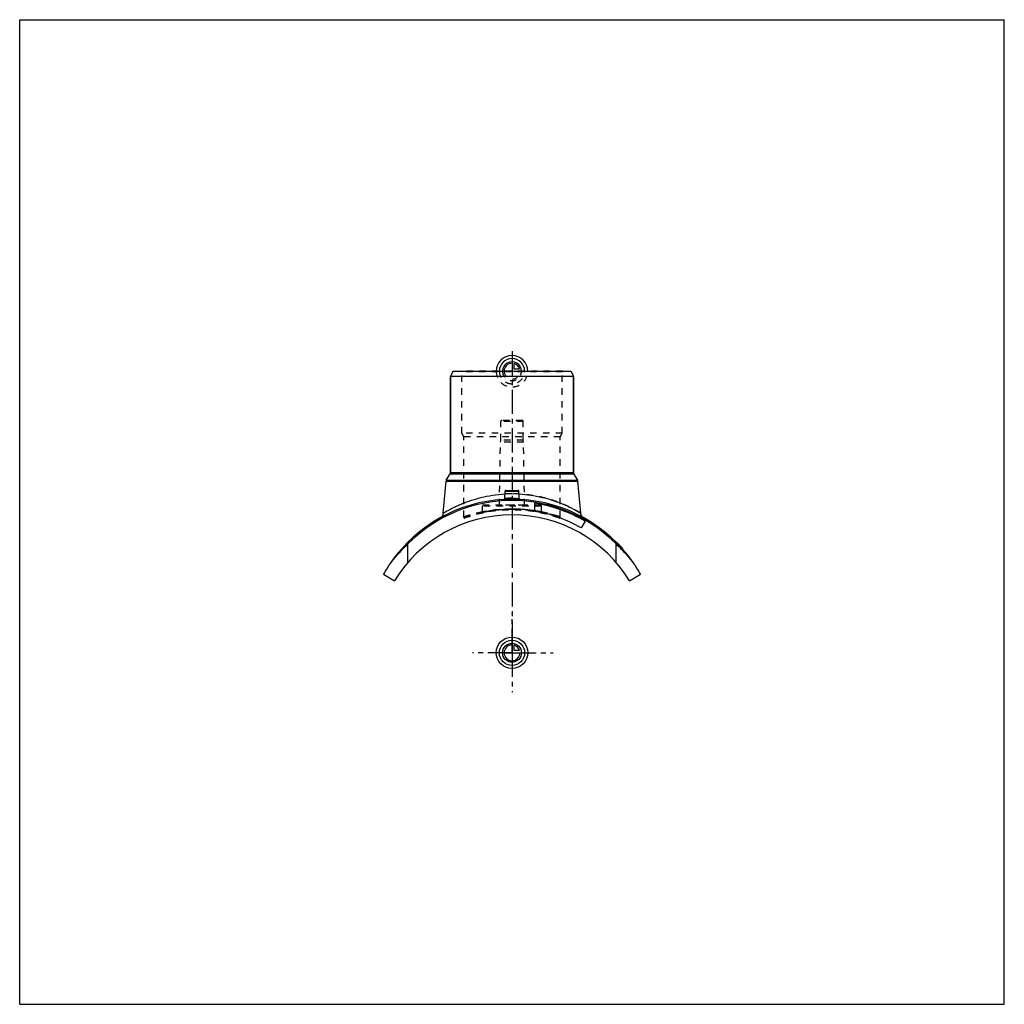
# Model space of a CAD drawing. Header units: millimetres. Extents: x 0 to 1000, y 0 to 1000.
import ezdxf

# ---------------------------------------------------------------- set-up
doc = ezdxf.new("R2010")
doc.units = ezdxf.units.MM
doc.header["$LTSCALE"] = 65.185185
doc.linetypes.add('CENTER', pattern=[0.6, 0.375, -0.075, 0.075, -0.075])
doc.linetypes.add('HIDDEN', pattern=[0.2, 0.1, -0.1])
doc.layers.get('0').update_dxf_attribs({"linetype": 'CONTINUOUS'})
for name, color, linetype in [('ACHSEN_S', 7, 'CONTINUOUS'), ('FASEN', 7, 'CONTINUOUS'), ('KOERPER', 7, 'CONTINUOUS'), ('KONST.EL_MIT_GEO', 7, 'CONTINUOUS'), ('KONSTR_EL', 7, 'CONTINUOUS'), ('KURVEN', 7, 'CONTINUOUS')]:
    doc.layers.add(name, color=color, linetype=linetype)

msp = doc.modelspace()

# ---------------------------------------------------------------- linework, layer by layer
at = {"color": 7, "linetype": 'Continuous'}
for p, q in [((0, 0), (0, 1000)), ((0, 1000), (1000, 1000)), ((1000, 0), (1000, 1000)), ((0, 0), (1000, 0))]:
    msp.add_line(p, q, dxfattribs=at)
at = {"layer": 'ACHSEN_S', "color": 2, "linetype": 'CENTER'}
msp.add_line((500, 663.2), (500, 336.8), dxfattribs=at)
at = {"layer": 'FASEN', "color": 7, "linetype": 'Continuous'}
for p, q in [((440.4, 643), (437.5, 638)), ((440.4, 643), (559.6, 643)), ((559.6, 643), (562.5, 638)), ((437.5, 638), (562.5, 638))]:
    msp.add_line(p, q, dxfattribs=at)
at = {"layer": 'KOERPER', "color": 7, "linetype": 'Continuous'}
for p, q in [((437.5, 540.2), (437.5, 638)), ((562.5, 540.2), (562.5, 638)), ((574.2, 490.7), (570.2, 483.8))]:
    msp.add_line(p, q, dxfattribs=at)
at = {"layer": 'KOERPER', "color": 8, "linetype": 'HIDDEN'}
for p, q in [((488.6, 573), (488.6, 592)), ((511.4, 573), (511.4, 592)), ((487.2, 507), (488.3, 571)), ((488.3, 571), (488.6, 573)), ((511.7, 571), (488.3, 571)), ((511.4, 573), (488.6, 573)), ((511.7, 571), (511.4, 573)), ((512.8, 507), (511.7, 571)), ((470, 499.7), (470, 506)), ((512.8, 507), (487.2, 507)), ((530, 499.7), (530, 506))]:
    msp.add_line(p, q, dxfattribs=at)
at = {"layer": 'KOERPER', "color": 2, "linetype": 'CENTER'}
for q in [(500, 397), (460, 357), (541.7, 357), (500, 317)]:
    msp.add_line((500, 357), q, dxfattribs=at)
at = {"layer": 'KONST.EL_MIT_GEO', "color": 8, "linetype": 'HIDDEN'}
for p, q in [((448.9, 642.5), (448.4, 643)), ((551.6, 643), (448.4, 643)), ((448.9, 580), (448.9, 642.5)), ((551.1, 642.5), (448.9, 642.5)), ((551.1, 642.5), (551.6, 643)), ((551.1, 580), (551.1, 642.5)), ((511.4, 592), (488.6, 592)), ((510.4, 593), (489.6, 593)), ((451, 576.4), (448.9, 580)), ((551.1, 580), (448.9, 580)), ((549, 576.4), (551.1, 580)), ((451, 494.9), (451, 576.4)), ((549, 576.4), (451, 576.4)), ((549, 494.9), (549, 576.4)), ((530, 506), (470, 506)), ((529, 507), (471, 507)), ((523.1, 501), (523.2, 501)), ((606.6, 468.5), (606.9, 468.7)), ((606.9, 468.7), (606.7, 468.5)), ((606.7, 468.4), (606.9, 468.6)), ((607, 468.1), (607.2, 468.3)), ((607.2, 467.9), (607.5, 468.1)), ((607.4, 467.7), (607.6, 467.9)), ((607.4, 467.7), (607.6, 467.9)), ((607.6, 467.6), (607.8, 467.8)), ((607.7, 467.4), (607.9, 467.6)), ((607.7, 467.4), (607.9, 467.6)), ((607.9, 467.2), (608.1, 467.4)), ((608, 467.1), (608.2, 467.3)), ((608.6, 466.4), (608.8, 466.6)), ((608.7, 466.4), (608.9, 466.6)), ((608.7, 466.3), (608.9, 466.5)), ((609, 466.1), (609.2, 466.3)), ((609.3, 465.7), (609.5, 465.9)), ((609.4, 465.6), (609.7, 465.8)), ((609.5, 465.5), (609.7, 465.7)), ((609.9, 465.1), (610.1, 465.3)), ((610, 464.9), (610.3, 465.1)), ((610.1, 464.9), (610.3, 465.1)), ((611, 463.9), (611.2, 464.1)), ((611.4, 463.5), (611.6, 463.7)), ((611.4, 463.4), (611.6, 463.6)), ((611.4, 463.4), (611.6, 463.6)), ((611.6, 463.3), (611.8, 463.5)), ((611.7, 463.1), (611.9, 463.3)), ((612, 462.8), (612.2, 463)), ((612, 462.8), (612.2, 463)), ((612, 462.7), (612.3, 462.9))]:
    msp.add_line(p, q, dxfattribs=at)
at = {"layer": 'KONST.EL_MIT_GEO', "color": 7, "linetype": 'Continuous'}
for p, q in [((437.5, 638), (437.5, 540.2)), ((562.5, 638), (562.5, 540.2)), ((437.5, 540.2), (562.5, 540.2)), ((430.1, 498.8), (433, 531.2)), ((433, 531.2), (567, 531.2)), ((433.3, 532.2), (437.2, 538.9)), ((433.3, 532.2), (566.7, 532.2)), ((437.2, 538.9), (562.8, 538.9)), ((566.7, 532.2), (562.8, 538.9)), ((569.9, 498.8), (567, 531.2)), ((492.6, 513.7), (493, 521.1)), ((493, 521.1), (507, 521.1)), ((493.9, 522), (506.1, 522)), ((507.4, 513.7), (507, 521.1)), ((523.1, 500.8), (523.1, 508.9)), ((569.7, 498.9), (569.9, 498.8)), ((606.5, 469), (606.3, 468.8)), ((606.5, 468.6), (606.7, 468.8)), ((611.7, 463.1), (612, 463.3)), ((612.3, 462.4), (612.6, 462.6))]:
    msp.add_line(p, q, dxfattribs=at)
for points in [[(491.9, 512.8), (491.8, 512.8), (491.7, 512.8)], [(492.6, 513.7), (492.6, 513.7), (492.5, 513.6), (492.5, 513.5), (492.5, 513.4), (492.5, 513.4), (492.4, 513.3), (492.4, 513.2), (492.4, 513.2), (492.3, 513.1), (492.3, 513), (492.2, 513), (492.1, 512.9), (492.1, 512.9), (492, 512.9), (491.9, 512.8), (491.9, 512.8)], [(508.1, 512.8), (508.1, 512.8), (508, 512.9), (507.9, 512.9), (507.9, 512.9), (507.8, 513), (507.7, 513), (507.7, 513.1), (507.6, 513.2), (507.6, 513.2), (507.6, 513.3), (507.5, 513.4), (507.5, 513.4), (507.5, 513.5), (507.5, 513.6), (507.4, 513.7), (507.4, 513.7)], [(508.3, 512.8), (508.2, 512.8), (508.1, 512.8)], [(430.1, 498.8), (430.1, 498.7), (430.1, 498.4), (430, 498.1), (430, 497.8), (429.9, 497.6), (429.8, 497.3), (429.7, 497), (429.6, 496.8), (429.4, 496.5), (429.3, 496.2), (429.1, 496), (429, 495.8), (428.8, 495.5), (428.6, 495.3), (428.4, 495.1), (428.2, 494.9), (428, 494.7), (427.8, 494.5), (427.5, 494.4), (427.3, 494.2), (427.1, 494.1)], [(572.9, 494.1), (572.7, 494.2), (572.5, 494.4), (572.2, 494.5), (572, 494.7), (571.8, 494.9), (571.6, 495.1), (571.4, 495.3), (571.2, 495.5), (571, 495.8), (570.9, 496), (570.7, 496.2), (570.6, 496.5), (570.4, 496.8), (570.3, 497), (570.2, 497.3), (570.1, 497.6), (570, 497.8), (570, 498.1), (569.9, 498.4), (569.9, 498.7), (569.9, 498.8)]]:
    msp.add_lwpolyline(points, dxfattribs=at)
at = {"layer": 'KONST.EL_MIT_GEO', "color": 8, "linetype": 'HIDDEN'}
for centre, radius, start, end in [((489.6, 592), 1, 90, 180), ((510.4, 592), 1, 0, 90), ((500, 363), 150, 86.7985, 93.2015), ((500, 386.6), 131.9, 90.0002, 93.1273), ((500, 386.5), 132, 86.8734, 89.9991), ((500, 357), 145, 70.806, 109.194), ((471, 506), 1, 90, 180), ((500, 351), 152, 89.9981, 101.3791), ((500, 366.2), 136.8, 80.2772, 89.9992), ((500, 350.9), 152.1, 81.2612, 90.0015), ((500, 351.2), 151.8, 78.6181, 81.2611), ((529, 506), 1, 0, 90), ((452, 494.9), 1, 180, 289.194), ((469, 499.7), 1, 282.2589, 360), ((531, 499.7), 1, 180, 257.7411), ((548, 494.9), 1, 250.806, 0)]:
    msp.add_arc(centre, radius, start, end, dxfattribs=at)
at = {"layer": 'KONST.EL_MIT_GEO', "color": 7, "linetype": 'Continuous'}
for centre, radius, start, end in [((435, 540.2), 2.5, 330, 360), ((565, 540.2), 2.5, 180, 210), ((435.4, 530.9), 2.5, 150, 175), ((564.6, 530.9), 2.5, 5, 30), ((493.9, 521), 1, 90, 177), ((506.1, 521), 1, 3, 90), ((500, 363), 150, 93.2015, 145.0733), ((491.6, 513.8), 0.999, 273.2105, 356.9874), ((508.4, 513.8), 0.999, 183.0126, 266.7894), ((500, 363), 150, 34.9267, 86.7985), ((500, 363), 147.7, 59.85, 81), ((500, 363), 139.7, 59.85, 80.4799), ((500, 363), 150.3, 41.5, 44.8632)]:
    msp.add_arc(centre, radius, start, end, dxfattribs=at)
for points, knots in [([(430.1, 498.8), (430.1, 498.8), (430.2, 498.9), (430.3, 498.9), (430.5, 499), (430.9, 499.2), (431.4, 499.6), (432.1, 500), (433.3, 500.7), (435.2, 501.7), (437.8, 503.1), (440.9, 504.7), (444.5, 506.4), (448.5, 508.1), (453, 509.9), (457.8, 511.6), (463, 513.2), (470.4, 515.2), (480.4, 517.2), (488.6, 518.1), (492.8, 518.3)], [0, 0, 0, 0, 0.00139, 0.00312, 0.00553, 0.0124, 0.02195, 0.03408, 0.04872, 0.08512, 0.13028, 0.18332, 0.24345, 0.30991, 0.38207, 0.45934, 0.5412, 0.62712, 0.80894, 1, 1, 1, 1]), ([(491.6, 512.8), (491.6, 512.8), (491.6, 512.7), (491.7, 512.7), (491.7, 512.7)], [0, 0, 0, 0, 0.19891, 1, 1, 1, 1]), ([(491.7, 512.7), (491.7, 512.6), (491.9, 512.6), (492.2, 512.5), (492.7, 512.5), (493.5, 512.4), (494.5, 512.3), (495.7, 512.3), (497.6, 512.3), (499, 512.3), (500, 512.3)], [0, 0, 0, 0, 0.01753, 0.04229, 0.11371, 0.21307, 0.33758, 0.48341, 0.64598, 1, 1, 1, 1]), ([(492.6, 513.7), (492.6, 513.7), (492.6, 513.6), (492.7, 513.6), (492.9, 513.5), (493.2, 513.5), (493.5, 513.4), (494, 513.4), (494.8, 513.3), (495.9, 513.3), (497.2, 513.2), (498.6, 513.2), (499.5, 513.2), (500, 513.2)], [0, 0, 0, 0, 0.01042, 0.02701, 0.0518, 0.08517, 0.12706, 0.1772, 0.30044, 0.45042, 0.62147, 0.80703, 1, 1, 1, 1]), ([(500, 513.2), (500.5, 513.2), (501.4, 513.2), (502.8, 513.2), (504.1, 513.3), (505.2, 513.3), (506, 513.4), (506.5, 513.4), (506.8, 513.5), (507.1, 513.5), (507.3, 513.6), (507.4, 513.6), (507.4, 513.7), (507.4, 513.7)], [0, 0, 0, 0, 0.19297, 0.37853, 0.54958, 0.69956, 0.8228, 0.87294, 0.91483, 0.9482, 0.97299, 0.98958, 1, 1, 1, 1]), ([(500, 512.3), (500.5, 512.3), (501.6, 512.3), (503.1, 512.3), (504.5, 512.3), (505.8, 512.4), (506.8, 512.4), (507.5, 512.5), (507.9, 512.6), (508.1, 512.6), (508.3, 512.7), (508.4, 512.7), (508.4, 512.7)], [0, 0, 0, 0, 0.19047, 0.37381, 0.54319, 0.69236, 0.81594, 0.90968, 0.94442, 0.97082, 0.98901, 1, 1, 1, 1]), ([(507.2, 518.3), (515.1, 517.8), (529.8, 515.7), (550.8, 509), (563.5, 502.6), (569.7, 498.9)], [0, 0, 0, 0, 0.35923, 0.66854, 1, 1, 1, 1])]:
    msp.add_open_spline(points, degree=3, knots=knots, dxfattribs=at)
at = {"layer": 'KONST.EL_MIT_GEO', "color": 8, "linetype": 'HIDDEN'}
for points, knots in [([(500, 512.3), (499.5, 512.3), (498.4, 512.3), (496.8, 512.3), (495.4, 512.3), (494.2, 512.4), (493.1, 512.4), (492.4, 512.5), (491.9, 512.6), (491.7, 512.7), (491.6, 512.7), (491.6, 512.8)], [0, 0, 0, 0, 0.19335, 0.37919, 0.55038, 0.70038, 0.8236, 0.91566, 0.97383, 0.99028, 1, 1, 1, 1]), ([(500, 513.9), (499.5, 513.9), (498.6, 513.9), (497.2, 513.9), (495.9, 513.9), (495, 513.8), (494.3, 513.8), (493.8, 513.8), (493.5, 513.8), (493.2, 513.7), (492.9, 513.7), (492.8, 513.7), (492.7, 513.7), (492.7, 513.7), (492.6, 513.7), (492.6, 513.7), (492.6, 513.7), (492.6, 513.7)], [0, 0, 0, 0, 0.19485, 0.38225, 0.55503, 0.70658, 0.77253, 0.83106, 0.8816, 0.92366, 0.95681, 0.96994, 0.98072, 0.98914, 0.99517, 0.99879, 1, 1, 1, 1]), ([(492.6, 513.7), (492.6, 513.7), (492.6, 513.7), (492.6, 513.7), (492.7, 513.7), (492.7, 513.7), (492.8, 513.7), (492.9, 513.7), (493.2, 513.7), (493.5, 513.8), (493.8, 513.8), (494.3, 513.8), (495, 513.8), (495.9, 513.9), (497.2, 513.9), (498.6, 513.9), (499.5, 513.9), (500, 513.9)], [0, 0, 0, 0, 0.00121, 0.00483, 0.01086, 0.01928, 0.03006, 0.04319, 0.07634, 0.1184, 0.16894, 0.22747, 0.29342, 0.44497, 0.61775, 0.80515, 1, 1, 1, 1]), ([(500, 513.2), (499.5, 513.2), (498.6, 513.2), (497.2, 513.2), (495.9, 513.3), (494.8, 513.3), (494, 513.4), (493.5, 513.4), (493.2, 513.5), (492.9, 513.5), (492.7, 513.6), (492.6, 513.6), (492.6, 513.7), (492.6, 513.7)], [0, 0, 0, 0, 0.19297, 0.37853, 0.54958, 0.69956, 0.8228, 0.87294, 0.91483, 0.9482, 0.97299, 0.98958, 1, 1, 1, 1]), ([(569.9, 498.8), (569.9, 498.8), (569.8, 498.8), (569.8, 498.8), (569.7, 498.9), (569.4, 499.1), (569, 499.3), (568.4, 499.7), (567.6, 500.1), (566.2, 500.9), (564.1, 502.1), (561.1, 503.7), (557.6, 505.4), (553.6, 507.2), (549, 509.1), (544, 511), (538.6, 512.8), (532.8, 514.4), (524.5, 516.3), (513.6, 518), (504.6, 518.5), (500, 518.5)], [0, 0, 0, 0, 0.00036, 0.00143, 0.00322, 0.00571, 0.01279, 0.02262, 0.0351, 0.05013, 0.08739, 0.13344, 0.18734, 0.24821, 0.3153, 0.38792, 0.46547, 0.54739, 0.63308, 0.81317, 1, 1, 1, 1]), ([(500, 513.9), (500.5, 513.9), (501.4, 513.9), (502.8, 513.9), (504.1, 513.9), (505, 513.8), (505.7, 513.8), (506.2, 513.8), (506.5, 513.8), (506.8, 513.7), (507.1, 513.7), (507.2, 513.7), (507.3, 513.7), (507.3, 513.7), (507.4, 513.7), (507.4, 513.7), (507.4, 513.7), (507.4, 513.7)], [0, 0, 0, 0, 0.19485, 0.38225, 0.55503, 0.70658, 0.77253, 0.83106, 0.8816, 0.92366, 0.95681, 0.96994, 0.98072, 0.98914, 0.99517, 0.99879, 1, 1, 1, 1]), ([(451, 494.9), (451.1, 494.9), (451.4, 495), (452.1, 495.3), (453.3, 495.6), (455.7, 496.4), (459.8, 497.6), (465.8, 499.1), (473, 500.7), (484.6, 502.4), (493.7, 503), (500, 503)], [0, 0, 0, 0, 0.00506, 0.02016, 0.04505, 0.07932, 0.17395, 0.29936, 0.45044, 0.62174, 1, 1, 1, 1]), ([(470, 500), (468.6, 499.7), (465.9, 499.2), (462.2, 498.2), (459.4, 497.5), (457.4, 496.9), (456.1, 496.5), (454.9, 496.2), (453.9, 495.8), (453.1, 495.6), (452.4, 495.4), (452, 495.2), (451.7, 495.1), (451.5, 495.1), (451.3, 495), (451.2, 495), (451.1, 494.9), (451.1, 494.9), (451.1, 494.9), (451, 494.9), (451, 494.9), (451, 494.9), (451, 494.9)], [0, 0, 0, 0, 0.21772, 0.41377, 0.58558, 0.66161, 0.73064, 0.79238, 0.84655, 0.89289, 0.93115, 0.94719, 0.96114, 0.97298, 0.98269, 0.99025, 0.99323, 0.99567, 0.99756, 0.99892, 0.99973, 1, 1, 1, 1]), ([(500, 503), (496.2, 503), (490.6, 502.8), (483.5, 502), (479, 501.4), (475.4, 500.8), (472.6, 500.2), (471, 499.9), (470.2, 499.7), (470, 499.7)], [0, 0, 0, 0, 0.38067, 0.55285, 0.70419, 0.82904, 0.92246, 0.98037, 1, 1, 1, 1]), ([(470, 499.7), (470, 499.7), (470, 499.7), (470, 499.7), (470.1, 499.7), (470.2, 499.7), (470.2, 499.7), (470.4, 499.8), (470.6, 499.8), (470.9, 499.9), (471.3, 500), (471.8, 500.1), (472.3, 500.2), (472.9, 500.3), (473.8, 500.5), (475.1, 500.7), (476.9, 501), (478.9, 501.4), (481, 501.7), (483.4, 502), (485.9, 502.3), (489.5, 502.6), (494.2, 502.9), (498, 503), (500, 503)], [0, 0, 0, 0, 0.00031, 0.00123, 0.00277, 0.00492, 0.00769, 0.01106, 0.01963, 0.0306, 0.04394, 0.0596, 0.07754, 0.0977, 0.12003, 0.17094, 0.22973, 0.29579, 0.36848, 0.44712, 0.53098, 0.61928, 0.80591, 1, 1, 1, 1]), ([(500, 503), (503.2, 503), (509.5, 502.8), (517.2, 502.1), (523.1, 501.3), (527.2, 500.6), (531, 499.8), (534.6, 499), (537.8, 498.3), (540.6, 497.5), (542.7, 496.9), (544.2, 496.4), (545.2, 496.1), (546.1, 495.8), (546.8, 495.6), (547.5, 495.4), (547.9, 495.2), (548.3, 495.1), (548.5, 495.1), (548.6, 495), (548.8, 495), (548.9, 494.9), (548.9, 494.9), (549, 494.9), (549, 494.9), (549, 494.9), (549, 494.9), (549, 494.9)], [0, 0, 0, 0, 0.19288, 0.37836, 0.46617, 0.54964, 0.62805, 0.7007, 0.76693, 0.82609, 0.87755, 0.9002, 0.9207, 0.93897, 0.95496, 0.9686, 0.97984, 0.98454, 0.98863, 0.9921, 0.99494, 0.99715, 0.99873, 0.99929, 0.99968, 0.99992, 1, 1, 1, 1]), ([(530, 499.7), (530, 499.7), (530, 499.7), (530, 499.7), (529.9, 499.7), (529.8, 499.7), (529.8, 499.7), (529.6, 499.8), (529.4, 499.8), (529.1, 499.9), (528.7, 500), (528.2, 500.1), (527.7, 500.2), (527.1, 500.3), (526.2, 500.5), (524.9, 500.7), (523.1, 501), (521.1, 501.4), (519, 501.7), (516.6, 502), (514.1, 502.3), (510.5, 502.6), (505.8, 502.9), (502, 503), (500, 503)], [0, 0, 0, 0, 0.00031, 0.00123, 0.00277, 0.00492, 0.00769, 0.01106, 0.01963, 0.0306, 0.04394, 0.0596, 0.07754, 0.0977, 0.12003, 0.17094, 0.22973, 0.29579, 0.36848, 0.44712, 0.53098, 0.61928, 0.80591, 1, 1, 1, 1]), ([(523.2, 501), (524.1, 500.9), (525.8, 500.6), (528, 500.1), (529.3, 499.8), (529.9, 499.7), (530, 499.7)], [0, 0, 0, 0, 0.42539, 0.74053, 0.93449, 1, 1, 1, 1]), ([(549, 494.9), (548.9, 494.9), (548.5, 495.1), (547.5, 495.4), (545.9, 495.9), (543.8, 496.6), (541, 497.4), (536.4, 498.6), (532.7, 499.5), (530, 500)], [0, 0, 0, 0, 0.01731, 0.06885, 0.15346, 0.26937, 0.41443, 0.58625, 1, 1, 1, 1])]:
    msp.add_open_spline(points, degree=3, knots=knots, dxfattribs=at)
for points in [[(500, 518.5), (497.6, 518.5), (495.2, 518.4), (492.8, 518.3)], [(508.4, 512.8), (508.4, 512.8), (508.4, 512.8), (508.4, 512.7)]]:
    msp.add_open_spline(points, degree=3, dxfattribs=at)
at = {"layer": 'KONST.EL_MIT_GEO', "color": 7, "linetype": 'Continuous'}
msp.add_open_spline([(508.4, 512.7), (508.4, 512.8), (508.4, 512.8), (508.4, 512.8)], degree=3, dxfattribs=at)
at = {"layer": 'KONSTR_EL', "color": 7, "linetype": 'Continuous'}
for p, q in [((394.3, 448.8), (394.3, 467.6)), ((605.7, 448.8), (605.7, 467.6)), ((369.5, 437), (380.6, 430.1)), ((619.4, 430.1), (630.5, 437))]:
    msp.add_line(p, q, dxfattribs=at)
for centre, radius, start, end in [((500, 363), 148.7, 44.713, 135.287), ((500, 357), 140, 31.4959, 148.5041), ((497.8, 354.6), 153.2, 132.4668, 142.0176), ((501.9, 354.3), 153.6, 37.9957, 47.5199), ((500, 363), 150, 145.0733, 150.4586), ((500, 363), 150, 29.5414, 34.9267)]:
    msp.add_arc(centre, radius, start, end, dxfattribs=at)
at = {"layer": 'KONSTR_EL', "color": 8, "linetype": 'HIDDEN'}
for centre, radius, start, end in [((498.1, 354.3), 153.6, 132.4801, 142.0043), ((502.2, 354.6), 153.2, 37.9824, 47.5332)]:
    msp.add_arc(centre, radius, start, end, dxfattribs=at)
at = {"layer": 'KURVEN', "color": 40, "linetype": 'Continuous'}
for p, q in [((500, 652.6), (500, 643)), ((502.2, 645.2), (502.2, 650.7)), ((507.7, 645.2), (502.2, 645.2)), ((500, 366.6), (500, 357)), ((502.2, 359.2), (502.2, 364.7)), ((490.4, 357), (508, 357)), ((507.7, 359.2), (502.2, 359.2))]:
    msp.add_line(p, q, dxfattribs=at)
at = {"layer": 'KURVEN', "color": 8, "linetype": 'HIDDEN'}
msp.add_line((490.4, 643), (508, 643), dxfattribs=at)
at = {"layer": 'KURVEN', "color": 40, "linetype": 'Continuous'}
for radius in [16, 12.8, 9.6]:
    msp.add_circle((500, 357), radius, dxfattribs=at)
for centre, radius, start, end in [((500, 643), 16, 0, 180), ((500, 643), 12.8, 0, 180), ((500, 643), 9.6, 0, 180.0001), ((500, 643), 8, 90, 180.0001), ((500, 643), 8, 15.962, 74.038), ((500, 357), 8, 90, 360), ((500, 357), 8, 15.962, 74.038)]:
    msp.add_arc(centre, radius, start, end, dxfattribs=at)
at = {"layer": 'KURVEN', "color": 8, "linetype": 'HIDDEN'}
for radius, start in [(16, 180), (12.8, 180), (9.6, 180.0001), (8, 180.0001)]:
    msp.add_arc((500, 643), radius, start, 360, dxfattribs=at)

doc.saveas('drawing.dxf')
